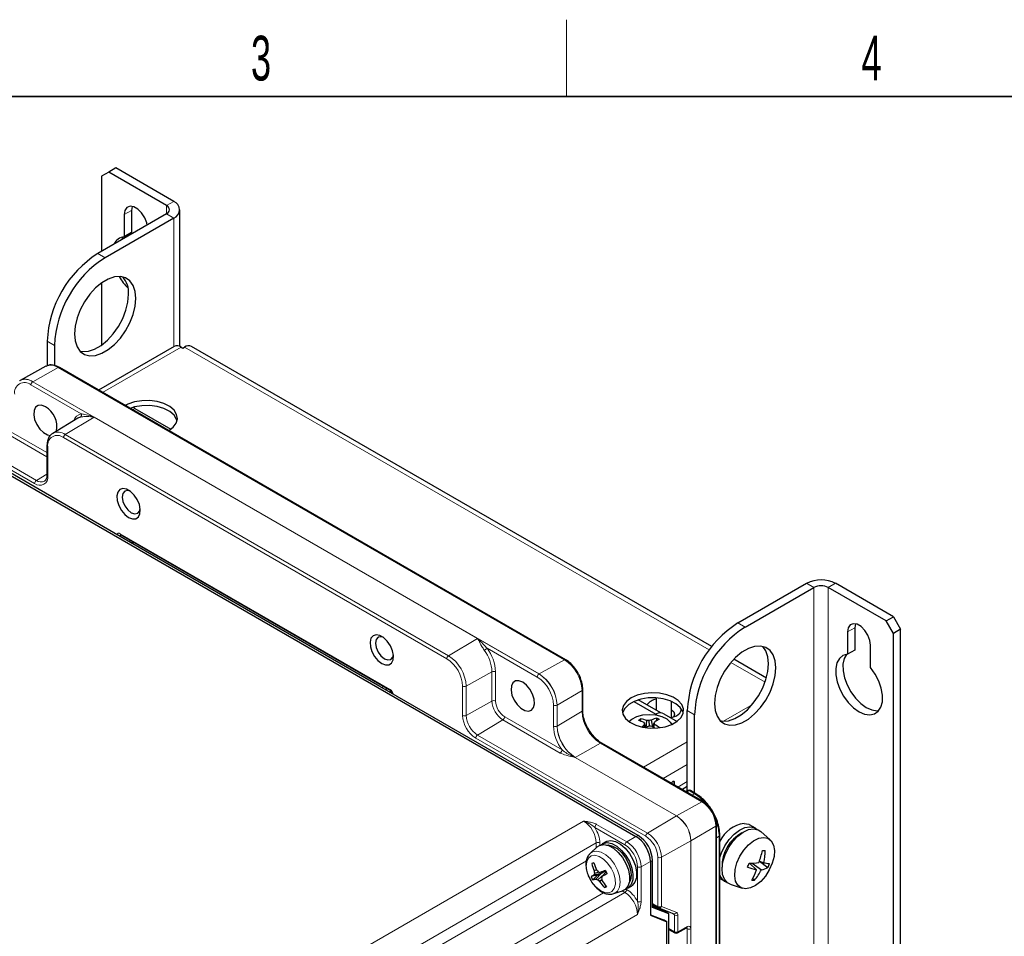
# Paper-space layout 'Blatt4' of a CAD drawing. Header units: millimetres. Extents: x 5 to 418, y 2 to 292.
# Tile 40 of 52: x 126 to 203, y 217 to 288. Entities that reach past the tile are written whole.
import ezdxf

# ---------------------------------------------------------------- set-up
doc = ezdxf.new("R2010")
doc.units = ezdxf.units.MM
doc.layers.add('SLD-0', color=7, linetype='Continuous')
doc.styles.add('SLDTEXTSTYLE0', font='TXT', dxfattribs={"width": 0.605})

psp = doc.layouts.new('Blatt4')

# ---------------------------------------------------------------- linework, layer by layer
at = {"color": 7, "linetype": 'Continuous', "lineweight": 25}
for p, q in [((133.437, 276.573), (132.871, 276.247)), ((134.003, 276.9), (133.437, 276.573)), ((137.963, 273.961), (133.437, 276.573)), ((138.528, 274.287), (134.003, 276.9)), ((132.871, 276.247), (132.871, 270.369)), ((135.267, 273.894), (135.219, 273.585)), ((135.219, 273.585), (135.219, 271.84)), ((138.997, 262.938), (138.997, 273.634)), ((137.963, 273.308), (132.589, 270.205)), ((138.528, 272.981), (133.154, 269.879)), ((134.653, 273.258), (134.653, 271.513)), ((134.573, 271.504), (134.428, 271.267)), ((135.219, 271.84), (134.653, 271.513)), ((132.871, 267.9), (132.871, 263.039)), ((128.629, 263.347), (128.629, 261.426)), ((129.194, 263.02), (129.194, 261.437)), ((138.554, 262.942), (132.637, 259.527)), ((139.094, 262.889), (139.235, 262.807)), ((139.235, 262.807), (139.377, 262.889)), ((180.599, 239.457), (139.917, 262.942)), ((128.516, 261.388), (126.512, 260.287)), ((169.175, 238.433), (129.577, 261.293)), ((114.262, 259.483), (174.674, 224.609)), ((135.134, 247.606), (114.939, 259.265)), ((135.474, 258.088), (138.29, 256.462)), ((131.017, 257.328), (129.057, 256.14)), ((128.61, 255.177), (128.61, 252.89)), ((134.386, 248.195), (155.481, 236.018)), ((154.65, 236.34), (135.134, 247.606)), ((135.353, 247.637), (135.217, 247.558)), ((182.652, 241.305), (188.026, 244.407)), ((194.814, 241.794), (190.288, 244.407)), ((183.217, 240.978), (188.591, 244.08)), ((194.248, 241.468), (189.723, 244.08)), ((191.836, 241.237), (191.788, 240.929)), ((194.248, 241.468), (194.814, 241.794)), ((194.814, 240.488), (194.248, 241.468)), ((194.814, 241.794), (195.38, 240.815)), ((191.222, 240.602), (191.222, 238.857)), ((191.788, 240.929), (191.788, 239.184)), ((195.38, 240.815), (194.814, 240.488)), ((194.814, 119.313), (194.814, 240.488)), ((195.38, 119.64), (195.38, 240.815)), ((193.032, 237.812), (193.032, 239.557)), ((191.788, 239.184), (191.222, 238.857)), ((184.882, 236.984), (182.32, 238.463)), ((174.845, 224.681), (154.65, 236.34)), ((155.499, 236.005), (155.499, 235.885)), ((170.513, 234.482), (170.513, 236.115)), ((174.517, 235.157), (176.231, 234.167)), ((176.627, 234.265), (174.858, 235.287)), ((176.253, 235.448), (176.253, 234.481)), ((177.453, 233.894), (177.453, 235.174)), ((176.159, 234.126), (176.288, 234.2)), ((176.232, 234.493), (176.259, 234.51)), ((176.853, 234.2), (177.888, 233.603)), ((178.692, 228.177), (178.692, 234.446)), ((179.258, 228.008), (179.258, 234.119)), ((175.062, 233.612), (175.056, 233.799)), ((175.443, 233.115), (175.306, 233.52)), ((175.431, 233.116), (175.332, 233.416)), ((175.475, 233.113), (175.531, 233.672)), ((175.745, 233.222), (175.72, 233.677)), ((175.985, 233.178), (175.894, 233.709)), ((176.005, 233.166), (176.113, 233.483)), ((176.07, 233.127), (176.139, 233.372)), ((176.311, 233.663), (176.305, 233.865)), ((175.336, 233.131), (175.289, 233.301)), ((179.923, 227.329), (172.004, 231.901)), ((177.702, 228.612), (177.702, 228.812)), ((178.269, 228.284), (178.692, 228.528)), ((178.735, 228.2), (178.569, 228.111)), ((179.358, 227.95), (178.93, 228.197)), ((180.979, 117.065), (180.979, 225.501)), ((184.021, 225.256), (183.569, 225.517)), ((185.175, 224.342), (184.437, 224.997)), ((172.318, 224.193), (172.035, 224.029)), ((181.234, 145.403), (181.234, 224.7)), ((171.65, 223.789), (171.111, 223.299)), ((171.091, 223.28), (171.111, 223.299)), ((175.805, 222.649), (175.805, 218.437)), ((175.977, 219.056), (175.977, 222.722)), ((184.331, 222.663), (184.685, 222.554)), ((184.34, 222.66), (185.003, 222.182)), ((171.385, 222.524), (171.227, 222.486)), ((171.587, 221.989), (171.406, 221.905)), ((171.782, 221.822), (171.427, 221.712)), ((172.329, 221.88), (171.881, 221.792)), ((172.252, 221.865), (171.943, 221.7)), ((172.348, 221.844), (172.041, 221.489)), ((183.569, 222.511), (184.093, 221.991)), ((183.76, 222.518), (184.484, 221.986)), ((171.676, 221.585), (171.164, 221.463)), ((171.676, 221.585), (171.295, 221.214)), ((171.943, 221.7), (171.386, 221.58)), ((171.943, 221.7), (171.546, 221.276)), ((171.676, 221.585), (171.943, 221.7)), ((172.178, 221.647), (171.686, 221.219)), ((172.013, 221.199), (171.838, 221.085)), ((181.234, 221.323), (181.622, 221.099)), ((183.809, 221.306), (183.961, 221.191)), ((172.327, 220.723), (172.213, 220.611)), ((172.941, 220.13), (173.634, 220.352)), ((174.035, 220.565), (174.318, 220.729)), ((182.054, 220.869), (182.99, 220.558)), ((172.998, 220.152), (172.941, 220.13)), ((175.977, 219.301), (176.431, 219.039)), ((176.947, 218.73), (175.977, 219.114)), ((177.249, 218.557), (175.977, 219.056)), ((176.458, 219.026), (177.65, 218.555)), ((177.249, 218.557), (176.965, 218.722)), ((175.805, 218.484), (176.825, 218.084)), ((175.805, 218.437), (177.1, 217.925)), ((177.1, 217.925), (176.825, 218.084)), ((177.249, 211.414), (177.249, 218.557)), ((177.1, 114.943), (177.1, 217.925)), ((177.249, 217.324), (177.729, 217.057)), ((177.924, 217.057), (178.64, 217.457))]:
    psp.add_line(p, q, dxfattribs=at)
at = {"color": 7, "linetype": 'Continuous', "lineweight": 18}
for p, q in [((137.963, 273.961), (138.528, 274.287)), ((135.219, 273.585), (134.653, 273.258)), ((137.963, 273.961), (137.963, 273.308)), ((137.963, 273.308), (138.528, 272.981)), ((138.528, 272.981), (138.528, 262.928)), ((132.589, 270.205), (133.154, 269.879)), ((129.194, 263.02), (128.629, 263.347)), ((139.094, 262.889), (132.953, 259.344)), ((180.407, 239.203), (139.377, 262.889)), ((129.48, 261.284), (127.5, 260.181)), ((169.078, 238.425), (129.48, 261.284)), ((127.639, 252.214), (114.345, 259.888)), ((114.484, 260.132), (127.778, 252.458)), ((131.278, 257.67), (127.356, 259.935)), ((132.303, 257.403), (127.495, 260.178)), ((127.5, 260.181), (167.098, 237.322)), ((135.301, 257.988), (135.474, 258.088)), ((132.303, 257.403), (130.041, 256.051)), ((162.285, 240.095), (132.303, 257.403)), ((125.415, 256.477), (128.61, 254.633)), ((128.61, 254.309), (125.276, 256.234)), ((159.883, 238.499), (129.902, 255.807)), ((130.041, 256.051), (160.022, 238.743)), ((128.668, 255.095), (128.668, 252.809)), ((128.61, 252.955), (127.778, 252.458)), ((134.438, 248.166), (134.338, 248.12)), ((134.338, 248.12), (134.338, 248.066)), ((134.345, 248.287), (155.44, 236.109)), ((135.021, 247.671), (135.158, 247.75)), ((135.412, 247.603), (135.276, 247.525)), ((188.591, 244.08), (188.026, 244.407)), ((189.723, 244.08), (190.288, 244.407)), ((188.591, 244.08), (188.591, 121.599)), ((189.723, 121.599), (189.723, 244.08)), ((182.652, 241.305), (183.217, 240.978)), ((191.788, 240.929), (191.222, 240.602)), ((162.285, 240.095), (160.022, 238.743)), ((167.093, 237.319), (162.285, 240.095)), ((166.954, 237.075), (163.032, 239.34)), ((167.098, 237.322), (169.078, 238.425)), ((184.783, 236.677), (182.104, 238.223)), ((163.416, 237.488), (161.397, 236.362)), ((163.416, 235.201), (163.416, 237.488)), ((163.696, 237.486), (163.696, 235.2)), ((154.792, 236.258), (154.928, 236.337)), ((155.211, 236.174), (155.075, 236.095)), ((155.44, 235.884), (155.44, 236.041)), ((161.116, 234.077), (161.116, 236.363)), ((161.397, 236.362), (161.397, 234.075)), ((170.457, 236.035), (168.512, 234.872)), ((170.457, 234.402), (170.457, 236.035)), ((163.416, 235.201), (161.397, 234.075)), ((181.521, 233.629), (183.783, 234.935)), ((168.227, 233.238), (168.227, 234.871)), ((168.507, 233.236), (168.507, 234.869)), ((168.512, 234.872), (168.512, 233.239)), ((168.512, 233.239), (170.457, 234.402)), ((179.258, 234.119), (178.692, 234.446)), ((164.269, 233.723), (162.285, 232.537)), ((168.756, 231.133), (164.269, 233.723)), ((164.408, 233.967), (168.895, 231.377)), ((175.439, 224.62), (162.146, 232.294)), ((162.285, 232.537), (175.578, 224.863)), ((171.906, 231.893), (169.926, 230.79)), ((179.826, 227.321), (171.906, 231.893)), ((175.266, 230.018), (178.692, 231.996)), ((177.841, 226.215), (169.921, 230.787)), ((169.926, 230.79), (177.846, 226.218)), ((176.793, 229.136), (178.692, 230.233)), ((177.561, 228.893), (177.702, 228.812)), ((177.953, 228.467), (178.692, 228.893)), ((178.832, 228.189), (178.626, 228.078)), ((179.26, 227.942), (178.832, 228.189)), ((177.846, 226.218), (179.826, 227.321)), ((179.058, 227.829), (179.26, 227.942)), ((139.782, 208.021), (170.58, 225.811)), ((175.578, 224.863), (177.841, 226.215)), ((173.812, 223.948), (171.462, 225.305)), ((171.6, 225.549), (173.951, 224.192)), ((180.923, 225.421), (178.977, 224.258)), ((180.923, 116.985), (180.923, 225.421)), ((173.951, 224.192), (174.674, 224.609)), ((174.696, 224.595), (174.845, 224.681)), ((178.972, 224.255), (176.67, 222.972)), ((178.972, 115.819), (178.972, 224.255)), ((178.977, 224.258), (178.977, 115.822)), ((181.178, 224.62), (180.979, 224.5)), ((181.178, 145.323), (181.178, 224.62)), ((171.57, 224.097), (141.333, 206.631)), ((171.57, 223.716), (171.57, 224.097)), ((171.85, 224.096), (171.85, 223.915)), ((142.15, 206.159), (170.8, 222.699)), ((175.805, 222.649), (175.082, 222.233)), ((175.805, 222.623), (175.977, 222.722)), ((176.39, 219.13), (176.39, 222.973)), ((176.67, 222.972), (176.67, 219.129)), ((174.802, 219.519), (174.802, 222.234)), ((175.082, 222.233), (175.082, 219.518)), ((173.81, 220.217), (173.597, 220.34)), ((173.885, 220.497), (173.949, 220.461)), ((143.615, 202.803), (173.81, 220.217)), ((172.141, 220.207), (143.615, 203.739)), ((175.977, 219.369), (176.39, 219.13)), ((176.519, 218.985), (175.977, 219.202)), ((176.965, 218.722), (175.977, 219.112)), ((176.519, 218.985), (176.527, 218.998)), ((176.519, 218.985), (176.539, 218.994)), ((176.519, 218.899), (176.519, 218.985)), ((176.67, 219.129), (177.862, 218.658)), ((176.794, 218.893), (176.794, 218.791)), ((174.8, 218.503), (143.987, 200.732)), ((177.685, 218.467), (177.275, 218.703)), ((177.685, 217.15), (177.685, 218.467)), ((177.965, 218.465), (177.965, 217.149)), ((177.249, 217.393), (177.685, 217.15)), ((177.965, 217.149), (178.682, 217.549)), ((178.692, 217.383), (178.598, 217.433)), ((178.692, 212.508), (178.692, 217.383)), ((178.97, 217.383), (178.97, 212.508))]:
    psp.add_line(p, q, dxfattribs=at)
at = {"color": 7, "linetype": 'Continuous', "lineweight": 25, "flags": 128}
for points in [[(136.445, 272.432), (136.409, 272.602), (136.252, 273.007), (136.011, 273.38), (135.716, 273.674), (135.401, 273.856), (135.106, 273.902), (134.865, 273.808), (134.708, 273.584), (134.653, 273.258)], [(135.558, 266.694), (135.506, 267.241), (135.351, 267.703), (135.099, 268.061), (134.763, 268.298), (134.356, 268.404), (133.897, 268.375), (133.406, 268.212), (132.903, 267.922), (132.411, 267.518), (131.952, 267.017), (131.546, 266.441), (131.209, 265.815), (130.958, 265.168), (130.803, 264.526), (130.75, 263.918), (130.803, 263.371), (130.958, 262.909), (131.209, 262.552), (131.546, 262.314), (131.952, 262.208), (132.411, 262.237), (132.903, 262.4), (133.406, 262.69), (133.897, 263.095), (134.356, 263.596), (134.763, 264.172), (135.099, 264.797), (135.351, 265.445), (135.506, 266.087), (135.558, 266.694)], [(131.195, 262.566), (131.386, 262.535), (131.846, 262.564), (132.337, 262.727), (132.84, 263.017), (133.332, 263.421), (133.791, 263.922), (134.197, 264.498), (134.534, 265.124), (134.785, 265.771), (134.94, 266.413), (134.993, 267.021)], [(126.489, 260.274), (126.5, 260.28), (126.512, 260.287)], [(128.487, 258.22), (128.189, 258.335), (127.923, 258.322), (127.718, 258.184), (127.596, 257.934), (127.571, 257.6), (127.646, 257.218), (127.811, 256.83), (128.05, 256.478), (128.336, 256.199), (128.639, 256.024), (128.884, 255.972)], [(138.104, 256.341), (138.473, 256.616), (138.712, 256.935), (138.806, 257.278), (138.749, 257.623), (138.545, 257.95), (138.207, 258.237), (137.756, 258.467), (137.22, 258.625), (136.633, 258.7), (136.032, 258.69), (135.454, 258.593), (134.936, 258.416), (134.735, 258.315)], [(138.783, 257.125), (138.749, 257.231), (138.545, 257.558), (138.207, 257.845), (137.756, 258.075), (137.22, 258.233), (136.633, 258.308), (136.032, 258.298), (135.454, 258.201), (135.114, 258.096)], [(135.474, 258.088), (135.391, 258.145), (135.356, 258.175)], [(131.22, 257.41), (131.087, 257.365), (131.017, 257.328)], [(134.993, 249.566), (135.291, 249.451), (135.557, 249.464), (135.762, 249.603), (135.884, 249.852), (135.909, 250.186), (135.835, 250.568), (135.669, 250.956), (135.43, 251.308), (135.144, 251.587), (134.841, 251.762), (134.555, 251.814), (134.316, 251.737), (134.151, 251.54), (134.077, 251.244), (134.102, 250.881), (134.223, 250.491), (134.428, 250.116), (134.694, 249.796), (134.993, 249.566)], [(135.106, 251.616), (134.934, 251.66), (134.705, 251.616), (134.552, 251.439), (134.498, 251.158), (134.552, 250.815), (134.705, 250.461), (134.934, 250.152), (135.205, 249.933)], [(135.205, 249.933), (135.475, 249.839), (135.705, 249.884), (135.858, 250.06), (135.905, 250.231)], [(193.032, 239.557), (192.977, 239.946), (192.82, 240.351), (192.58, 240.723), (192.284, 241.018), (191.97, 241.2), (191.674, 241.246), (191.434, 241.152), (191.276, 240.928), (191.222, 240.602)], [(154.792, 238.136), (155.09, 238.021), (155.356, 238.034), (155.561, 238.173), (155.683, 238.423), (155.708, 238.757), (155.634, 239.138), (155.468, 239.526), (155.229, 239.879), (154.943, 240.157), (154.64, 240.332), (154.354, 240.384), (154.115, 240.307), (153.95, 240.11), (153.876, 239.814), (153.901, 239.452), (154.022, 239.061), (154.227, 238.686), (154.493, 238.366), (154.792, 238.136)], [(154.905, 240.186), (154.733, 240.231), (154.504, 240.186), (154.351, 240.01), (154.297, 239.728), (154.351, 239.385), (154.504, 239.031), (154.733, 238.722), (155.004, 238.504)], [(155.004, 238.504), (155.274, 238.41), (155.504, 238.454), (155.657, 238.631), (155.704, 238.802)], [(180.813, 235.017), (180.866, 234.471), (181.021, 234.008), (181.272, 233.651), (181.609, 233.414), (182.015, 233.307), (182.474, 233.336), (182.966, 233.499), (183.469, 233.789), (183.96, 234.194), (184.42, 234.695), (184.826, 235.271), (185.162, 235.896), (185.414, 236.544), (185.569, 237.186), (185.622, 237.793), (185.569, 238.34), (185.414, 238.802), (185.162, 239.16), (184.826, 239.397), (184.42, 239.504), (183.96, 239.475), (183.469, 239.311), (182.966, 239.021), (182.474, 238.617), (182.015, 238.116), (181.609, 237.54), (181.272, 236.914), (181.021, 236.267), (180.866, 235.625), (180.813, 235.017)], [(181.258, 233.665), (181.45, 233.634), (181.909, 233.663), (182.4, 233.826), (182.903, 234.116), (183.395, 234.52), (183.854, 235.022), (184.26, 235.597), (184.597, 236.223), (184.848, 236.871), (185.003, 237.512), (185.056, 238.12), (185.003, 238.667), (184.848, 239.129), (184.611, 239.472)], [(191.222, 238.857), (190.869, 238.761), (190.588, 238.536), (190.394, 238.195), (190.298, 237.756), (190.306, 237.246), (190.417, 236.693), (190.626, 236.127), (190.92, 235.583), (191.282, 235.089), (191.692, 234.675), (192.127, 234.364), (192.562, 234.173), (192.972, 234.113), (193.334, 234.189), (193.628, 234.394), (193.836, 234.719), (193.948, 235.144), (193.956, 235.645), (193.86, 236.193), (193.666, 236.759), (193.385, 237.309), (193.032, 237.812)], [(191.141, 238.848), (190.959, 238.521), (190.864, 238.083), (190.872, 237.573), (190.983, 237.019), (191.192, 236.454), (191.485, 235.909), (191.848, 235.416), (192.258, 235.002), (192.693, 234.69), (193.128, 234.499), (193.538, 234.44), (193.679, 234.452)], [(165.823, 236.667), (165.524, 236.782), (165.258, 236.769), (165.053, 236.63), (164.931, 236.381), (164.906, 236.047), (164.981, 235.665), (165.146, 235.277), (165.385, 234.925), (165.671, 234.646), (165.974, 234.471), (166.26, 234.419), (166.499, 234.496), (166.664, 234.693), (166.739, 234.989), (166.714, 235.352), (166.592, 235.742), (166.387, 236.117), (166.121, 236.437), (165.823, 236.667)], [(155.496, 235.852), (155.497, 235.859), (155.499, 235.885)], [(174.308, 235.441), (173.939, 235.167), (173.7, 234.848), (173.606, 234.505), (173.663, 234.159), (173.867, 233.833), (174.205, 233.545), (174.656, 233.316), (175.192, 233.158), (175.779, 233.082), (176.38, 233.093), (176.958, 233.19), (177.476, 233.367), (177.901, 233.612), (178.208, 233.911), (178.375, 234.245), (178.394, 234.592), (178.263, 234.931), (177.99, 235.24), (177.592, 235.501), (177.095, 235.696), (176.528, 235.814), (175.93, 235.846), (175.335, 235.792), (174.783, 235.654), (174.308, 235.441)], [(178.381, 234.266), (178.347, 234.372), (178.143, 234.699), (177.805, 234.986), (177.354, 235.216), (176.818, 235.373), (176.231, 235.449), (175.629, 235.438), (175.052, 235.341), (174.534, 235.164), (174.109, 234.919), (173.802, 234.62), (173.634, 234.286), (173.629, 234.266)], [(174.124, 233.601), (174.349, 233.792), (174.736, 233.988), (175.203, 234.113), (175.712, 234.157), (176.221, 234.116), (176.691, 233.994), (177.082, 233.801), (177.362, 233.552), (177.476, 233.367)], [(177.453, 234.506), (177.63, 234.352), (177.693, 234.167), (177.63, 233.981), (177.594, 233.938)], [(177.405, 233.881), (177.468, 233.898), (177.843, 234.053)], [(175.55, 233.172), (175.499, 233.132), (175.472, 233.111)], [(177.702, 228.812), (177.691, 228.868), (177.661, 228.903), (177.615, 228.912), (177.561, 228.893), (177.506, 228.85), (177.461, 228.788), (177.446, 228.76)], [(181.234, 222.955), (181.362, 223.335), (181.623, 223.873), (181.959, 224.368), (182.35, 224.788), (182.77, 225.107), (183.194, 225.304), (183.594, 225.368)], [(182.054, 220.869), (181.83, 220.984), (181.591, 221.253), (181.448, 221.633), (181.408, 222.099), (181.475, 222.623), (181.645, 223.171), (181.906, 223.71), (182.242, 224.205), (182.633, 224.625), (183.053, 224.944), (183.477, 225.141), (183.877, 225.205)], [(183.141, 225.63), (183.493, 225.556), (183.569, 225.517)], [(183.594, 225.368), (183.945, 225.295), (184.154, 225.16)], [(183.877, 225.205), (184.228, 225.131), (184.437, 224.997)], [(171.91, 223.936), (172.106, 224.065), (172.428, 224.123), (172.795, 224.045), (173.18, 223.838), (173.554, 223.517), (173.889, 223.105), (174.162, 222.634), (174.351, 222.137), (174.442, 221.652), (174.429, 221.216), (174.312, 220.859), (174.101, 220.609), (173.892, 220.503)], [(172.318, 224.193), (172.388, 224.228), (172.71, 224.286), (173.077, 224.209), (173.462, 224.002), (173.837, 223.68), (174.172, 223.269), (174.445, 222.797), (174.633, 222.3), (174.725, 221.816), (174.712, 221.379), (174.595, 221.022), (174.384, 220.772), (174.318, 220.729)], [(184.661, 224.533), (184.995, 224.46), (185.259, 224.255), (185.433, 223.932), (185.506, 223.513), (185.474, 223.027), (185.338, 222.506), (185.108, 221.987), (184.798, 221.505), (184.432, 221.092), (184.032, 220.776), (183.627, 220.58), (183.245, 220.516), (182.91, 220.589), (182.647, 220.794), (182.473, 221.117), (182.399, 221.536), (182.432, 222.022), (182.568, 222.542), (182.798, 223.062), (183.107, 223.544), (183.474, 223.957), (183.873, 224.273), (184.278, 224.469), (184.661, 224.533)], [(171.65, 223.789), (171.837, 223.91), (172.159, 223.968), (172.526, 223.89), (172.911, 223.683), (173.285, 223.362), (173.621, 222.95), (173.893, 222.479), (174.082, 221.982), (174.173, 221.497), (174.16, 221.06), (174.044, 220.704), (173.832, 220.454), (173.634, 220.352)], [(172.382, 223.936), (172.503, 223.94), (172.85, 223.858), (173.212, 223.651), (173.56, 223.333), (173.865, 222.932), (174.104, 222.479), (174.255, 222.012), (174.308, 221.567), (174.257, 221.182), (174.127, 220.912)]]:
    psp.add_lwpolyline(points, dxfattribs=at)
at = {"color": 7, "linetype": 'Continuous', "lineweight": 18, "flags": 128}
for points in [[(134.281, 248.099), (134.307, 248.107), (134.338, 248.12)], [(171.111, 223.299), (171.284, 223.411), (171.595, 223.464), (171.951, 223.38), (172.322, 223.168), (172.679, 222.842), (172.992, 222.431), (173.236, 221.967), (173.391, 221.488), (173.445, 221.033), (173.393, 220.639), (173.24, 220.337), (172.998, 220.152)], [(171.182, 223.084), (170.963, 222.912), (170.829, 222.629), (170.793, 222.259), (170.858, 221.837), (171.019, 221.398), (171.261, 220.983), (171.562, 220.628), (171.896, 220.365), (172.233, 220.217), (172.544, 220.197), (172.8, 220.307), (172.978, 220.537), (173.064, 220.867), (173.049, 221.268), (172.935, 221.703), (172.731, 222.135), (172.457, 222.524), (172.136, 222.836), (171.796, 223.044), (171.469, 223.129), (171.182, 223.084)]]:
    psp.add_lwpolyline(points, dxfattribs=at)
at = {"color": 7, "linetype": 'Continuous', "lineweight": 25}
for centre, radius, start, end in [((138.28, 273.634), 0.699, 290.78332, 69.21668), ((137.839, 273.634), 0.349, 290.78364, 69.21655), ((134.722, 270.586), 0.93, 94.2172, 157.59217), ((137.19, 262.977), 8.569, 122.47629, 177.5237), ((137.755, 262.65), 8.569, 122.47637, 177.52362), ((137.954, 270.512), 4.26, 209.56513, 225.26919), ((133.07, 267.137), 1.926, 356.5266, 39.91278), ((138.778, 262.447), 0.543, 54.38373, 114.30577), ((139.693, 262.447), 0.543, 65.69389, 125.61661), ((127.588, 256.656), 1.804, 349.39437, 60.09166), ((189.157, 242.223), 2.459, 62.60962, 117.39038), ((189.157, 242.989), 1.23, 62.60972, 117.39022), ((187.253, 234.076), 8.569, 122.47629, 177.5237), ((187.818, 233.749), 8.569, 122.47637, 177.52362), ((176.517, 234.15), 1.233, 102.32217, 142.77114), ((176.571, 233.654), 0.615, 62.6098, 117.39014), ((177.565, 234.691), 0.696, 293.56099, 349.21884), ((176.591, 231.318), 2.917, 121.74569, 126.22001), ((173.851, 230.023), 3.788, 67.41196, 74.42806), ((174.597, 231.118), 2.72, 69.89473, 80.26583), ((178.314, 232.256), 3.2, 158.74427, 160.93389), ((195.378, 238.499), 20.681, 193.93011, 194.22734), ((175.741, 229.463), 4.215, 90.28921, 92.84763), ((176.466, 229.999), 3.753, 98.76429, 101.46727), ((176.887, 231.709), 2.233, 105.11283, 116.41843), ((192.33, 226.451), 17.677, 156.21619, 156.55726), ((172.873, 232.663), 3.342, 12.24663, 14.20283), ((174.169, 230.259), 3.684, 50.61772, 57.66928), ((177.743, 230.809), 3.194, 112.52407, 119.81588), ((174.973, 230.9), 3.25, 61.58697, 65.79763), ((177.53, 230.723), 3.415, 130.9928, 134.28788), ((177.305, 227.324), 6.105, 104.99716, 106.6973), ((175.758, 227.035), 6.186, 88.56641, 90.30883), ((172.703, 227.622), 6.453, 57.74283, 60.17447), ((178.83, 228.024), 0.2, 60.00269, 118.26557), ((183.515, 223.113), 2.544, 98.43709, 153.67888), ((184.348, 222.296), 2.936, 118.3074, 181.69796), ((173.52, 222.61), 2.459, 2.60555, 57.39439), ((178.76, 224.653), 5.916, 339.27419, 348.7769), ((184.758, 230.401), 6.903, 268.37997, 270.13711), ((180.326, 223.445), 4.449, 348.45524, 0.69815), ((174.521, 215.03), 8.152, 112.68706, 113.8361), ((175.29, 223.423), 4.17, 192.97769, 201.34288), ((177.13, 224.382), 6.037, 197.65317, 203.40242), ((175.009, 222.2), 3.615, 184.68383, 187.76026), ((175.636, 225.657), 5.465, 222.2283, 224.29871), ((173.616, 227.766), 6.22, 252.29421, 253.8018), ((177.61, 207.265), 15.617, 109.90077, 111.52322), ((177.889, 224.733), 6.249, 206.45268, 209.03303), ((178.241, 224.198), 5.542, 338.89818, 342.26251), ((185.552, 227.89), 6.076, 249.37551, 256.10484), ((183.361, 231.072), 8.564, 271.06466, 276.24946), ((179.811, 223.363), 4.496, 331.14903, 342.23653), ((180.727, 223.89), 4.213, 320.14801, 333.13014), ((184.149, 223.659), 1.706, 281.33437, 300.054), ((185.805, 228.487), 6.038, 259.30206, 263.4018), ((181.044, 223.751), 4.259, 338.39091, 342.76984), ((172.598, 219.007), 2.844, 115.22569, 120.28645), ((174.994, 223.318), 4.256, 205.84814, 209.63703), ((171.066, 222.666), 1.47, 278.93398, 289.02099), ((173.508, 220.997), 2.201, 161.03098, 164.64518), ((172.52, 223.482), 2.412, 246.16873, 249.77409), ((174.324, 224.03), 3.854, 226.82484, 229.83498), ((175.212, 223.374), 4.078, 214.15961, 222.65099), ((179.072, 218.587), 7.606, 157.57456, 158.72547), ((177.053, 222.271), 5.153, 190.32486, 192.40909), ((176.882, 224.214), 5.74, 212.10773, 218.05445), ((168.773, 227.91), 7.205, 296.9695, 300.46072), ((182.076, 221.875), 0.896, 200.05828, 250.10003), ((183.892, 224.103), 2.913, 267.1765, 271.34058), ((170.774, 224.164), 3.833, 292.04174, 294.48592), ((176.531, 219.212), 0.2, 240.00269, 248.45302), ((177.826, 217.232), 0.2, 240.87645, 299.15392)]:
    psp.add_arc(centre, radius, start, end, dxfattribs=at)
at = {"color": 7, "linetype": 'Continuous', "lineweight": 18}
for centre, radius, start, end in [((128.906, 260.481), 0.987, 54.47366, 113.27158), ((129.536, 261.203), 0.099, 65.36294, 124.60051), ((126.919, 259.428), 0.946, 52.45387, 118.96263), ((126.912, 259.358), 1.012, 54.47385, 113.27138), ((126.859, 259.326), 0.786, 50.79661, 189.21398), ((127.664, 259.921), 0.308, 123.2301, 177.34804), ((127.61, 259.985), 0.225, 119.27099, 120.72364), ((131.484, 256.874), 0.822, 104.4801, 161.19182), ((131.095, 257.575), 0.207, 307.31206, 27.54415), ((129.42, 255.217), 0.762, 50.79659, 189.2139), ((129.476, 255.286), 0.95, 53.54921, 116.71553), ((130.209, 255.793), 0.308, 123.23001, 177.34812), ((128.706, 255.184), 0.0961, 184.11011, 247.19607), ((128.041, 252.707), 0.636, 230.79682, 9.21383), ((128.706, 252.897), 0.0961, 184.13435, 247.18627), ((127.947, 252.2), 0.308, 123.23001, 177.34812), ((128.141, 252.932), 0.598, 232.58821, 297.53838), ((134.441, 248.275), 0.0965, 172.95074, 235.73568), ((160.191, 238.485), 0.308, 123.23001, 177.34812), ((158.412, 236.226), 2.988, 2.60554, 57.39446), ((162.256, 240.129), 1.107, 300.16132, 314.50818), ((160.407, 237.359), 3.012, 2.45084, 37.01339), ((160.385, 237.344), 3.314, 2.4508, 37.01341), ((158.439, 236.241), 2.68, 2.60555, 57.39454), ((169.134, 238.343), 0.099, 65.3289, 124.60441), ((167.462, 235.899), 2.998, 2.60556, 57.39449), ((163.555, 237.212), 0.308, 62.6566, 116.76622), ((167.262, 237.061), 0.308, 123.2301, 177.34804), ((167.208, 237.126), 0.225, 119.27099, 120.72364), ((165.437, 234.73), 3.074, 2.60555, 57.3945), ((165.442, 234.733), 3.074, 2.60555, 57.3945), ((165.463, 234.745), 2.766, 2.60548, 57.39463), ((155.535, 236.097), 0.0965, 172.94725, 235.63901), ((155.428, 235.886), 0.0712, 333.81297, 359.60433), ((161.258, 236.637), 0.308, 242.65638, 296.76632), ((170.415, 236.125), 0.099, 295.38616, 354.66781), ((163.555, 234.926), 0.308, 62.6566, 116.76622), ((165.269, 235.286), 1.855, 182.60548, 237.39464), ((165.242, 235.27), 1.547, 182.60573, 237.39437), ((168.368, 235.145), 0.308, 242.65665, 296.7658), ((168.409, 235.046), 0.202, 299.18858, 300.80604), ((170.415, 234.491), 0.0988, 295.34919, 355.10134), ((173.603, 234.545), 3.149, 182.60556, 237.39448), ((163.351, 234.179), 2.237, 182.60558, 237.39446), ((161.258, 234.351), 0.308, 242.65638, 296.76632), ((163.325, 234.163), 1.93, 182.60549, 237.39467), ((164.101, 233.981), 0.308, 303.22953, 357.34749), ((171.549, 233.38), 3.326, 182.45329, 217.04592), ((168.368, 233.512), 0.308, 242.65665, 296.7658), ((168.409, 233.413), 0.202, 299.18858, 300.80604), ((171.578, 233.376), 3.074, 182.60537, 237.39468), ((171.583, 233.379), 3.074, 182.60537, 237.39468), ((162.453, 232.28), 0.308, 123.23001, 177.34812), ((171.962, 231.811), 0.099, 65.36294, 124.60051), ((168.587, 231.391), 0.308, 303.22953, 357.34749), ((170.036, 230.594), 0.225, 119.27099, 120.72364), ((178.774, 228.109), 0.0988, 53.60243, 112.96696), ((178.889, 228.107), 0.099, 65.36275, 124.60063), ((179.316, 227.86), 0.099, 65.37514, 124.60057), ((177.455, 224.95), 3.494, 40.80573, 58.89801), ((179.882, 227.239), 0.099, 65.32533, 124.60471), ((178.541, 225.313), 2.384, 2.60547, 57.39446), ((177.956, 226.022), 0.225, 119.27099, 120.72364), ((176.516, 224.144), 2.459, 2.60554, 57.3944), ((176.521, 224.147), 2.459, 2.60554, 57.3944), ((177.679, 224.552), 3.5, 1.11385, 19.39422), ((171.769, 225.291), 0.308, 123.24226, 177.34568), ((180.88, 225.511), 0.099, 295.38707, 354.66899), ((171.709, 223.822), 0.308, 62.65648, 116.76597), ((174.12, 223.934), 0.308, 123.24226, 177.34568), ((175.747, 224.605), 0.308, 123.23001, 177.34812), ((174.326, 222.879), 2.066, 2.6054, 57.3946), ((174.3, 222.864), 2.373, 2.60548, 57.3944), ((178.874, 224.432), 0.202, 299.18858, 300.80604), ((181.136, 224.709), 0.099, 295.39071, 354.62151), ((176.531, 223.247), 0.308, 242.65618, 296.76676), ((174.944, 222.508), 0.308, 242.65825, 296.74814), ((173.641, 220.475), 0.308, 303.23031, 357.34684), ((174.944, 219.793), 0.308, 242.65825, 296.74814), ((176.488, 219.119), 0.0988, 173.77342, 234.913), ((176.531, 219.404), 0.308, 242.65618, 296.76676), ((176.507, 219.195), 0.176, 253.79501, 337.93691), ((177.699, 218.724), 0.176, 253.79973, 337.93121), ((177.826, 218.74), 0.308, 242.65657, 296.76588), ((178.588, 217.536), 0.0949, 303.64922, 7.60702), ((178.831, 217.659), 0.309, 243.28183, 296.71842), ((177.785, 217.141), 0.101, 174.71758, 235.97128), ((177.826, 217.424), 0.308, 242.65657, 296.76588), ((177.871, 217.136), 0.095, 303.68224, 7.574)]:
    psp.add_arc(centre, radius, start, end, dxfattribs=at)
for centre, major_axis, ratio, start_param, end_param in [((134.346, 247.959), (-0.201, 0.347), 0.575802, 5.499237, 6.75272), ((134.487, 248.041), (-0.116, 0.165), 0.569649, 6.163173, 7.016731), ((155.439, 235.783), (-0.2, 0.346), 0.578965, 4.243016, 5.496499), ((170.577, 224.667), (-0.7, 1.213), 0.580517, 3.927258, 5.497744), ((170.719, 224.748), (-0.8, 1.386), 0.577561, 3.927233, 4.781729), ((173.953, 222.887), (-0.8, 1.386), 0.574942, 3.92724, 5.497717), ((173.812, 222.805), (-0.7, 1.212), 0.577566, 3.927229, 5.497706), ((173.948, 219.154), (-0.8, 1.386), 0.577562, 4.643145, 5.497703), ((173.807, 219.072), (-0.7, 1.212), 0.580533, 3.927182, 5.497665), ((177.538, 218.388), (0.105, 0.17), 0.597161, 5.516415, 6.38908), ((177.677, 218.305), (0.205, 0.343), 0.587369, 5.506743, 6.379407), ((178.543, 217.305), (0.111, 0.167), 0.59509, 5.535925, 6.3331), ((178.682, 217.222), (0.206, 0.343), 0.587008, 5.507348, 7.07784)]:
    psp.add_ellipse(centre, major_axis=major_axis, ratio=ratio, start_param=start_param, end_param=end_param, dxfattribs=at)
at = {"color": 7, "linetype": 'Continuous', "lineweight": 25}
psp.add_ellipse((174.673, 223.302), major_axis=(-0.8, 1.386), ratio=0.577566, start_param=3.927229, end_param=5.497706, dxfattribs=at)
for points, knots in [([(129.577, 261.293), (129.512, 261.327), (129.322, 261.428), (129.022, 261.498), (128.728, 261.491), (128.589, 261.41), (128.538, 261.38)], [0, 0, 0, 0, 0.1808687, 0.5253385, 0.8273804, 1, 1, 1, 1]), ([(129.055, 256.123), (129.026, 256.109), (128.902, 256.053), (128.754, 255.842), (128.63, 255.537), (128.616, 255.294), (128.61, 255.177)], [0, 0, 0, 0, 0.093443, 0.402074, 0.712587, 1, 1, 1, 1]), ([(128.61, 252.89), (128.608, 252.84), (128.602, 252.694), (128.533, 252.517), (128.471, 252.419), (128.417, 252.404), (128.415, 252.403)], [0, 0, 0, 0, 0.202329, 0.589888, 0.982734, 1, 1, 1, 1]), ([(134.361, 248.207), (134.361, 248.207), (134.362, 248.207), (134.378, 248.199), (134.386, 248.195)], [0, 0, 0, 0, 0.511659, 1, 1, 1, 1]), ([(170.166, 237.347), (170.104, 237.459), (169.961, 237.717), (169.666, 238.062), (169.389, 238.303), (169.221, 238.405), (169.175, 238.433)], [0, 0, 0, 0, 0.24376, 0.560844, 0.879596, 1, 1, 1, 1]), ([(170.513, 236.115), (170.511, 236.191), (170.503, 236.41), (170.414, 236.794), (170.292, 237.141), (170.185, 237.315), (170.166, 237.347)], [0, 0, 0, 0, 0.192588, 0.555152, 0.917004, 1, 1, 1, 1]), ([(155.481, 236.018), (155.493, 236.01), (155.518, 235.993), (155.565, 235.945), (155.609, 235.881), (155.642, 235.814), (155.651, 235.776), (155.654, 235.76)], [0, 0, 0, 0, 0.190866, 0.391852, 0.611109, 0.840856, 1, 1, 1, 1]), ([(170.983, 232.978), (170.953, 233.024), (170.831, 233.212), (170.679, 233.578), (170.548, 234.03), (170.515, 234.328), (170.514, 234.468), (170.513, 234.482)], [0, 0, 0, 0, 0.095969, 0.393382, 0.689911, 0.968781, 1, 1, 1, 1]), ([(172.004, 231.901), (171.944, 231.938), (171.769, 232.047), (171.479, 232.302), (171.188, 232.634), (171.042, 232.879), (170.983, 232.978)], [0, 0, 0, 0, 0.16158, 0.473389, 0.786959, 1, 1, 1, 1]), ([(180.705, 226.514), (180.699, 226.527), (180.608, 226.714), (180.367, 227.045), (179.995, 227.475), (179.648, 227.771), (179.432, 227.905), (179.358, 227.95)], [0, 0, 0, 0, 0.020113, 0.297469, 0.575262, 0.854031, 1, 1, 1, 1]), ([(180.979, 225.501), (180.976, 225.57), (180.968, 225.767), (180.882, 226.114), (180.701, 226.52), (180.448, 226.888), (180.18, 227.163), (179.997, 227.281), (179.923, 227.329)], [0, 0, 0, 0, 0.102289, 0.294078, 0.485453, 0.676763, 0.869058, 1, 1, 1, 1]), ([(181.234, 224.7), (181.232, 224.788), (181.224, 225.042), (181.139, 225.491), (180.966, 226.02), (180.79, 226.354), (180.705, 226.514)], [0, 0, 0, 0, 0.153298, 0.442949, 0.732201, 1, 1, 1, 1]), ([(171.091, 223.263), (171.037, 223.208), (170.905, 223.075), (170.796, 222.777), (170.748, 222.403), (170.798, 221.978), (170.916, 221.575), (171.047, 221.337), (171.1, 221.241)], [0, 0, 0, 0, 0.118917, 0.289935, 0.471988, 0.666481, 0.865218, 1, 1, 1, 1]), ([(171.1, 221.241), (171.123, 221.194), (171.217, 221.004), (171.455, 220.708), (171.794, 220.388), (172.161, 220.173), (172.522, 220.078), (172.826, 220.079), (172.984, 220.156), (173.044, 220.185)], [0, 0, 0, 0, 0.056506, 0.233359, 0.412163, 0.59493, 0.757349, 0.908748, 1, 1, 1, 1]), ([(178.64, 217.457), (178.651, 217.461), (178.668, 217.469), (178.668, 217.469), (178.668, 217.469)], [0, 0, 0, 0, 0.566723, 1, 1, 1, 1])]:
    psp.add_open_spline(points, degree=3, knots=knots, dxfattribs=at)
at = {"color": 7, "linetype": 'Continuous', "lineweight": 18}
for points, knots in [([(132.303, 257.403), (132.301, 257.403), (132.212, 257.421), (131.928, 257.464), (131.528, 257.466), (131.303, 257.425), (131.22, 257.41)], [0, 0, 0, 0, 0.004418, 0.222024, 0.712057, 1, 1, 1, 1]), ([(131.278, 257.67), (131.365, 257.655), (131.603, 257.612), (131.962, 257.521), (132.221, 257.433), (132.302, 257.403), (132.303, 257.403)], [0, 0, 0, 0, 0.2818633, 0.7755338, 0.9953854, 1, 1, 1, 1]), ([(162.285, 240.095), (162.286, 240.094), (162.338, 240.047), (162.507, 239.888), (162.742, 239.637), (162.954, 239.419), (163.032, 239.34)], [0, 0, 0, 0, 0.004615, 0.224465, 0.718137, 1, 1, 1, 1]), ([(162.812, 239.172), (162.747, 239.273), (162.572, 239.545), (162.422, 239.861), (162.317, 240.041), (162.285, 240.094), (162.285, 240.095)], [0, 0, 0, 0, 0.287943, 0.777976, 0.995582, 1, 1, 1, 1]), ([(169.921, 230.787), (169.92, 230.787), (169.677, 230.836), (169.251, 230.913), (168.901, 231.068), (168.756, 231.133)], [0, 0, 0, 0, 0.004056, 0.584984, 1, 1, 1, 1]), ([(168.895, 231.377), (169.02, 231.28), (169.334, 231.035), (169.702, 230.869), (169.92, 230.787), (169.921, 230.787)], [0, 0, 0, 0, 0.395188, 0.995591, 1, 1, 1, 1]), ([(170.58, 225.811), (170.581, 225.811), (170.613, 225.807), (170.736, 225.789), (170.981, 225.749), (171.309, 225.683), (171.506, 225.592), (171.6, 225.549)], [0, 0, 0, 0, 0.003868, 0.085539, 0.338723, 0.680139, 1, 1, 1, 1]), ([(171.462, 225.305), (171.384, 225.369), (171.216, 225.509), (170.94, 225.664), (170.726, 225.759), (170.615, 225.799), (170.586, 225.809), (170.581, 225.811), (170.58, 225.811)], [0, 0, 0, 0, 0.29266, 0.638062, 0.907733, 0.985222, 0.995636, 1, 1, 1, 1]), ([(174.8, 218.503), (174.8, 218.504), (174.801, 218.509), (174.807, 218.539), (174.827, 218.656), (174.852, 218.889), (174.856, 219.205), (174.819, 219.42), (174.802, 219.519)], [0, 0, 0, 0, 0.0043695, 0.0147681, 0.0922212, 0.3618108, 0.7072713, 1, 1, 1, 1]), ([(175.082, 219.518), (175.073, 219.414), (175.053, 219.199), (174.946, 218.881), (174.858, 218.649), (174.812, 218.533), (174.8, 218.504), (174.8, 218.503)], [0, 0, 0, 0, 0.3199248, 0.6613921, 0.9145004, 0.996129, 1, 1, 1, 1])]:
    psp.add_open_spline(points, degree=3, knots=knots, dxfattribs=at)
at = {"layer": 'SLD-0', "lineweight": 18}
psp.add_line((169.25, 282.5), (169.25, 288.5), dxfattribs=at)
at = {"layer": 'SLD-0', "lineweight": 35}
psp.add_line((408, 282.5), (26, 282.5), dxfattribs=at)

# ---------------------------------------------------------------- texts
at = {"layer": 'SLD-0', "char_height": 3.5, "attachment_point": 2, "style": 'SLDTEXTSTYLE0'}
for s, insert in [('3', (145.353, 287.243)), ('4', (193.103, 287.243))]:
    psp.add_mtext(s, dxfattribs=dict(at, insert=insert))

doc.saveas('drawing.dxf')
